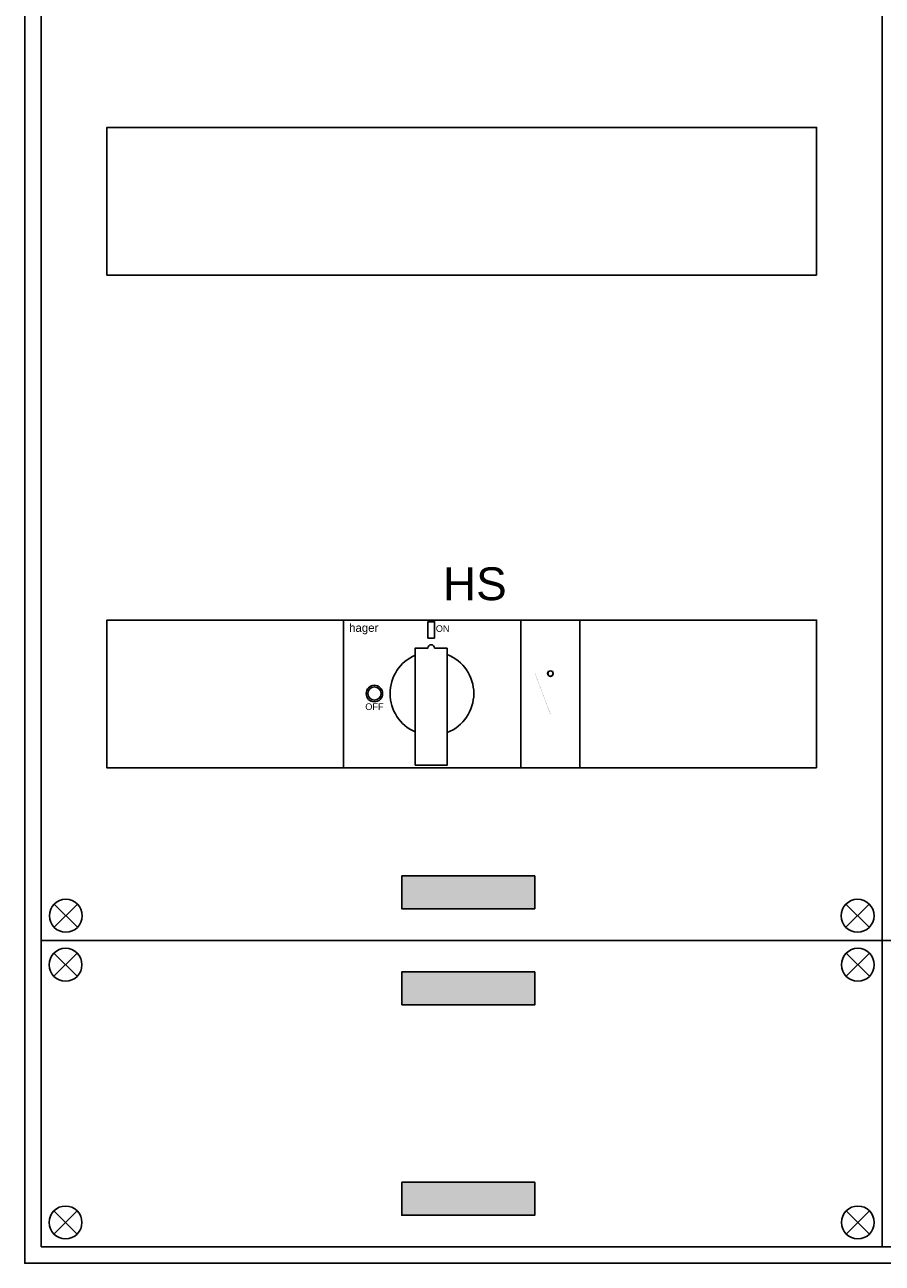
# Model space of a CAD drawing. Header units: millimetres. Extents: x -11937 to 214890, y -181324 to 108665.
# Tile 33 of 47: x 5838 to 8448, y 27797 to 31567. Entities that reach past the tile are written whole.
import ezdxf
from ezdxf.enums import TextEntityAlignment as Align

# ---------------------------------------------------------------- set-up
doc = ezdxf.new("R2010")
doc.units = ezdxf.units.MM
doc.header["$LTSCALE"] = 100
doc.layers.add('EL$6----', color=7, linetype='Continuous')
doc.styles.add('Arial', font='arial.ttf')

# ---------------------------------------------------------------- blocks, each defined once
blk = doc.blocks.new('Hager Hoofdschakelaar draaiknop HA')
at = {"color": 0}
for points in [[(0, -450), (0, 0), (540, 0), (540, -450)], [(540, -450), (540, 0), (720, 0), (720, -450)]]:
    blk.add_lwpolyline(points, close=True, dxfattribs=at)
at = {"flags": 128}
blk.add_lwpolyline([(277.3, -55), (277.3, -5), (257.3, -5), (257.3, -55)], close=True, dxfattribs=at)
at = {"color": 0}
blk.add_lwpolyline([(316.1, -85), (316.1, -441.3), (218.4, -441.3), (218.4, -85), (257.3, -85, -1), (277.3, -85)], format="xyb", close=True, dxfattribs=at)
at = {"ltscale": 100, "const_width": 0.422}
for points in [[(630, -154.4), (630, -78.5)], [(583.4, -162.9), (630, -287.1), (630, -371.5)], [(621.6, -154.4), (638.4, -154.4)]]:
    blk.add_lwpolyline(points, dxfattribs=at)
for radius in [25, 20]:
    blk.add_circle((94.3, -223.6), radius)
at = {"color": 0}
for start, end in [(113.541, 246.459), (291.5322, 68.4678)]:
    blk.add_arc((269.3, -223.6), 127.5, start, end, dxfattribs=at)
for radius, start, end in [(8.44, 90, 270), (8.02, 90, 270), (8.44, 270, 90), (8.02, 270, 90)]:
    blk.add_arc((630, -162.9), radius, start, end)
at = {"color": 160, "style": 'Arial'}
blk.add_text('hager', height=25, dxfattribs=at).set_placement((17, -35.8))
at = {"color": 252, "style": 'Arial'}
blk.add_text('ON', height=20, dxfattribs=at).set_placement((281.1, -35.8))
blk.add_text('OFF', height=20, dxfattribs=at).set_placement((94.3, -263.6), align=Align.MIDDLE_CENTER)

msp = doc.modelspace()

# ---------------------------------------------------------------- hatches: boundary and pattern name
at = {"layer": 'EL$6----'}
for points in [[(7390.1, 28976), (7390.1, 28876), (6985.2, 28876), (6985.2, 28976)], [(7390.1, 28583.4), (7390.1, 28683.4), (6985.2, 28683.4), (6985.2, 28583.4)], [(7390.1, 28043.1), (7390.1, 27943.1), (6985.2, 27943.1), (6985.2, 28043.1)]]:
    msp.add_hatch(color=256, dxfattribs=at).paths.add_polyline_path(points)

# ---------------------------------------------------------------- linework, layer by layer
for points in [[(5837.7, 37095.5), (11057.7, 37095.5), (11057.7, 27796.8), (5837.7, 27796.8)], [(5887.7, 34779.7), (8447.7, 34779.7), (8447.7, 28779.7), (5887.7, 28779.7)], [(5887.7, 27846.8), (8447.7, 27846.8), (8447.7, 28779.7), (5887.7, 28779.7)], [(8447.7, 27846.8), (11007.7, 27846.8), (11007.7, 28779.7), (8447.7, 28779.7)]]:
    msp.add_lwpolyline(points, close=True, dxfattribs=at)
at = {"layer": 'EL$6----', "ltscale": 0.2}
for points in [[(8247.7, 30804.7), (6087.7, 30804.7), (6087.7, 31254.7), (8247.7, 31254.7)], [(8247.7, 29304.7), (6087.7, 29304.7), (6087.7, 29754.7), (8247.7, 29754.7)]]:
    msp.add_lwpolyline(points, close=True, dxfattribs=at)
at = {"layer": 'EL$6----', "flags": 128}
for points in [[(6985.2, 28976), (7390.1, 28976), (7390.1, 28876), (6985.2, 28876), (6985.2, 28976)], [(6985.2, 28583.4), (7390.1, 28583.4), (7390.1, 28683.4), (6985.2, 28683.4), (6985.2, 28583.4)], [(6985.2, 28043.1), (7390.1, 28043.1), (7390.1, 27943.1), (6985.2, 27943.1), (6985.2, 28043.1)]]:
    msp.add_lwpolyline(points, dxfattribs=at)
at = {"layer": 'EL$6----'}
for points in [[(5927.3, 28819.4), (5998, 28890.1)], [(5998, 28819.4), (5927.3, 28890.1)], [(8408, 28819.4), (8337.3, 28890.1)], [(8337.3, 28819.4), (8408, 28890.1)], [(5926.5, 28670.2), (5997.2, 28740.9)], [(5997.2, 28670.2), (5926.5, 28740.9)], [(8408.8, 28670.2), (8338.1, 28740.9)], [(8338.1, 28670.2), (8408.8, 28740.9)], [(5926.5, 27956.4), (5997.2, 27885.6)], [(5997.2, 27956.4), (5926.5, 27885.6)], [(8408.8, 27956.4), (8338.1, 27885.6)], [(8338.1, 27956.4), (8408.8, 27885.6)]]:
    msp.add_lwpolyline(points, dxfattribs=at)
for centre in [(5962.7, 28854.7), (8372.7, 28854.7), (5961.8, 28705.5), (8373.5, 28705.5), (5961.8, 27921), (8373.5, 27921)]:
    msp.add_circle(centre, 50, dxfattribs=at)

# ---------------------------------------------------------------- block references
msp.add_blockref('Hager Hoofdschakelaar draaiknop HA', (6807.7, 29754.7), dxfattribs=at)

# ---------------------------------------------------------------- texts
at = {"layer": 'EL$6----', "style": 'Arial'}
msp.add_text('HS', height=100, dxfattribs=at).set_placement((7207.7, 29865.3), align=Align.MIDDLE_CENTER)

doc.saveas('drawing.dxf')
